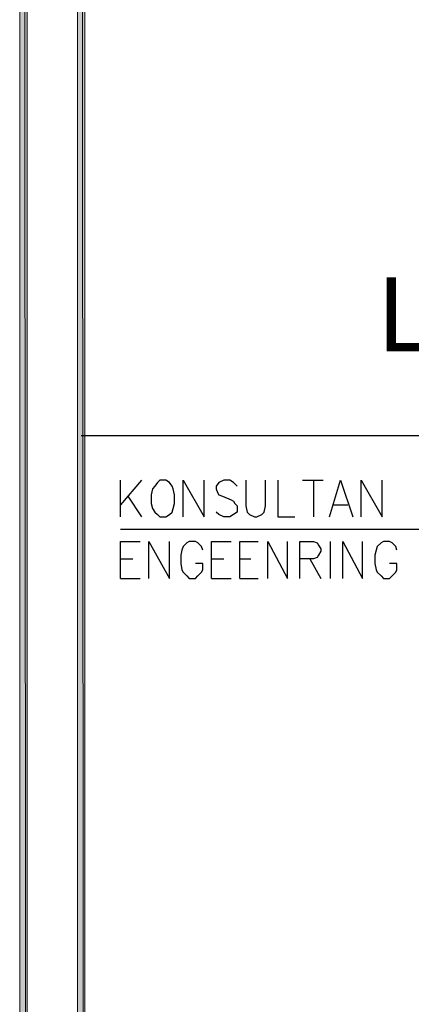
# Model space of a CAD drawing. Header units: millimetres. Extents: x 0 to 420, y 0 to 297.
# Tile 79 of 88: x 363 to 377, y 68 to 102. Entities that reach past the tile are written whole.
import ezdxf

# ---------------------------------------------------------------- set-up
doc = ezdxf.new("R2010")
doc.units = ezdxf.units.MM
for name, color, linetype in [('FILL_000000', 7, 'Continuous'), ('LINE_000000', 7, 'Continuous'), ('TEXT', 7, 'Continuous')]:
    doc.layers.add(name, color=color, linetype=linetype)

msp = doc.modelspace()

# ---------------------------------------------------------------- hatches: boundary and pattern name
at = {"layer": 'FILL_000000'}
h = msp.add_hatch(color=7, dxfattribs=at)
h.dxf.hatch_style = 1
h.paths.add_polyline_path([(363.305, 286.935), (363.051, 286.935), (363.305, 9.991), (363.305, 286.935)])
h = msp.add_hatch(color=7, dxfattribs=at)
h.dxf.hatch_style = 1
h.paths.add_polyline_path([(363.051, 286.935), (363.305, 9.991), (363.051, 9.991), (363.051, 286.935)])
h = msp.add_hatch(color=7, dxfattribs=at)
h.dxf.hatch_style = 1
h.paths.add_polyline_path([(365.294, 286.935), (365.04, 286.935), (365.294, 9.991), (365.294, 286.935)])
h = msp.add_hatch(color=7, dxfattribs=at)
h.dxf.hatch_style = 1
h.paths.add_polyline_path([(365.04, 286.935), (365.294, 9.991), (365.04, 9.991), (365.04, 286.935)])

# ---------------------------------------------------------------- linework, layer by layer
at = {"layer": 'LINE_000000', "lineweight": 25}
for p, q in [((410.168, 87.757), (365.167, 87.757)), ((366.522, 84.963), (366.522, 86.233)), ((367.242, 86.233), (366.522, 85.386)), ((372.787, 86.233), (373.507, 86.233)), ((373.168, 86.233), (373.168, 84.963)), ((366.776, 85.683), (367.242, 84.963)), ((373.846, 85.386), (374.354, 85.386)), ((366.522, 84.54), (387.011, 84.54)), ((373.761, 82.846), (373.761, 84.116)), ((366.522, 83.524), (366.945, 83.524)), ((369.655, 83.524), (370.078, 83.524)), ((370.628, 83.524), (371.009, 83.524)), ((373.041, 83.524), (373.422, 82.846)), ((366.522, 82.846), (367.199, 82.846)), ((369.655, 82.846), (370.332, 82.846)), ((370.628, 82.846), (371.263, 82.846))]:
    msp.add_line(p, q, dxfattribs=at)
at = {"layer": 'LINE_000000', "lineweight": 0}
for points in [[(363.305, 286.935), (363.051, 286.935), (363.305, 9.991), (363.305, 286.935)], [(363.051, 286.935), (363.305, 9.991), (363.051, 9.991), (363.051, 286.935)], [(365.294, 286.935), (365.04, 286.935), (365.294, 9.991), (365.294, 286.935)], [(365.04, 286.935), (365.294, 9.991), (365.04, 9.991), (365.04, 286.935)]]:
    msp.add_lwpolyline(points, close=True, dxfattribs=at)
at = {"layer": 'LINE_000000', "lineweight": 25}
msp.add_lwpolyline([(367.877, 86.233), (367.792, 86.148), (367.707, 86.021), (367.623, 85.937), (367.58, 85.725), (367.58, 85.429), (367.623, 85.259), (367.707, 85.132), (367.792, 85.048), (367.877, 84.963), (368.088, 84.963), (368.215, 85.048), (368.3, 85.132), (368.342, 85.259), (368.385, 85.429), (368.385, 85.725), (368.342, 85.937), (368.3, 86.021), (368.215, 86.148), (368.088, 86.233), (367.877, 86.233)], close=True, dxfattribs=at)
for points in [[(368.681, 84.963), (368.681, 86.233), (369.401, 84.963), (369.401, 86.233)], [(370.544, 86.021), (370.417, 86.148), (370.29, 86.233), (370.078, 86.233), (369.909, 86.148), (369.824, 86.021), (369.824, 85.937), (369.866, 85.81), (369.909, 85.725), (370.036, 85.683), (370.332, 85.556), (370.417, 85.513), (370.459, 85.429), (370.544, 85.344), (370.544, 85.132), (370.417, 85.048), (370.29, 84.963), (370.078, 84.963), (369.909, 85.048), (369.824, 85.132)], [(370.84, 86.233), (370.84, 85.344), (370.882, 85.132), (370.967, 85.048), (371.136, 84.963), (371.221, 84.963), (371.39, 85.048), (371.475, 85.132), (371.517, 85.344), (371.517, 86.233)], [(371.941, 86.233), (371.941, 84.963), (372.533, 84.963)], [(373.719, 84.963), (374.1, 86.233), (374.523, 84.963)], [(374.819, 84.963), (374.819, 86.233), (375.539, 84.963), (375.539, 86.233)], [(366.522, 82.846), (366.522, 84.116), (367.199, 84.116)], [(367.496, 82.846), (367.496, 84.116), (368.215, 82.846), (368.215, 84.116)], [(369.358, 83.82), (369.316, 83.947), (369.189, 84.074), (369.104, 84.116), (368.893, 84.116), (368.808, 84.074), (368.681, 83.947), (368.639, 83.82), (368.596, 83.651), (368.596, 83.354), (368.639, 83.143), (368.681, 83.058), (368.808, 82.931), (368.893, 82.846), (369.104, 82.846), (369.189, 82.931), (369.316, 83.058), (369.358, 83.143), (369.358, 83.354), (369.104, 83.354)], [(369.655, 82.846), (369.655, 84.116), (370.332, 84.116)], [(370.628, 82.846), (370.628, 84.116), (371.263, 84.116)], [(371.602, 82.846), (371.602, 84.116), (372.279, 82.846), (372.279, 84.116)], [(372.703, 82.846), (372.703, 84.116), (373.168, 84.116), (373.295, 84.074), (373.338, 83.989), (373.422, 83.862), (373.422, 83.778), (373.338, 83.651), (373.295, 83.566), (373.168, 83.524), (372.703, 83.524)], [(374.184, 82.846), (374.184, 84.116), (374.862, 82.846), (374.862, 84.116)], [(376.047, 83.82), (376.005, 83.947), (375.878, 84.074), (375.793, 84.116), (375.581, 84.116), (375.497, 84.074), (375.37, 83.947), (375.327, 83.82), (375.285, 83.651), (375.285, 83.354), (375.327, 83.143), (375.37, 83.058), (375.497, 82.931), (375.581, 82.846), (375.793, 82.846), (375.878, 82.931), (376.005, 83.058), (376.047, 83.143), (376.047, 83.354), (375.793, 83.354)]]:
    msp.add_lwpolyline(points, dxfattribs=at)

# ---------------------------------------------------------------- texts
at = {"layer": 'TEXT'}
msp.add_text('LIPPO GROUP', height=2.54848, dxfattribs=at).set_placement((375.412, 90.678))

doc.saveas('drawing.dxf')
